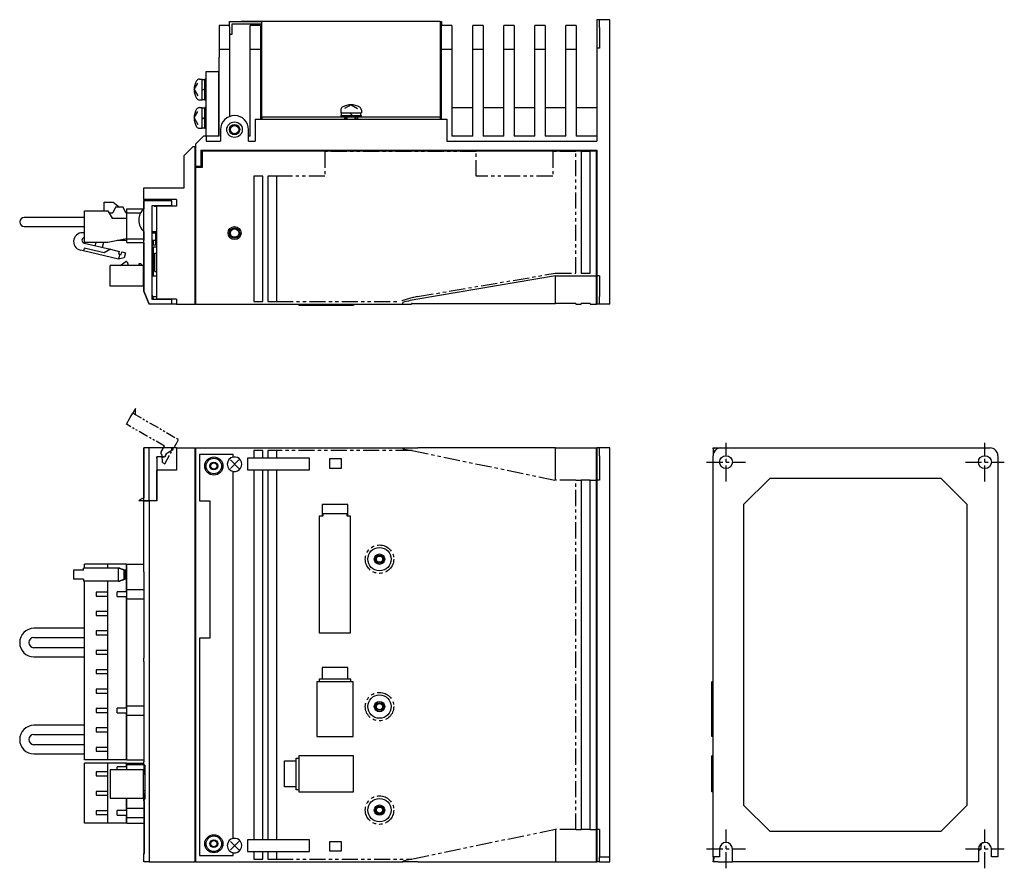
# Model space of a CAD drawing. Extents: x -778 to 8, y -354 to 171.
# Tile 3 of 3: x -373 to 8, y -157 to 171. Entities that reach past the tile are written whole.
import ezdxf

# ---------------------------------------------------------------- set-up
doc = ezdxf.new("R2010")
doc.units = 0
doc.linetypes.add('CENTER', pattern=[2, 1.25, -0.25, 0.25, -0.25])
doc.linetypes.add('PHANTOM', pattern=[2.5, 1.25, -0.25, 0.25, -0.25, 0.25, -0.25])
for name, color, linetype in [('CENTER', 6, 'CENTER'), ('OUTLINE', 7, 'CONTINUOUS'), ('PHANTOM', 3, 'PHANTOM'), ('THIN_LINE', 6, 'CONTINUOUS')]:
    doc.layers.add(name, color=color, linetype=linetype)

msp = doc.modelspace()

# ---------------------------------------------------------------- linework, layer by layer
at = {"layer": 'CENTER', "ltscale": 5}
for p, q in [((-100, -7.5), (-100, 7.5)), ((0, -7.5), (0, 7.5)), ((-107.5, 0), (-92.5, 0)), ((-7.5, 0), (7.5, 0)), ((-100, -157), (-100, -142)), ((0, -157), (0, -142)), ((-107.5, -149.5), (-92.5, -149.5)), ((-7.5, -149.5), (7.5, -149.5))]:
    msp.add_line(p, q, dxfattribs=at)
at = {"layer": 'OUTLINE'}
for p, q in [((-295.87, 168.73), (-295.87, 165.73)), ((-291.87, 168.73), (-295.87, 168.73)), ((-291.87, 170.33), (-279.37, 170.33)), ((-291.87, 168.32), (-291.87, 170.33)), ((-291.87, 168.32), (-291.87, 165.73)), ((-279.37, 169.33), (-290.87, 169.33)), ((-290.87, 169.33), (-290.87, 165.33)), ((-287.37, 170.43), (-226.37, 170.43)), ((-287.37, 170.43), (-287.37, 170.33)), ((-283.87, 165.73), (-283.87, 168.73)), ((-279.87, 168.73), (-283.87, 168.73)), ((-279.87, 168.73), (-279.87, 165.73)), ((-279.37, 133.53), (-279.37, 170.33)), ((-210.37, 170.33), (-279.37, 170.33)), ((-226.37, 170.43), (-226.37, 170.33)), ((-210.37, 170.33), (-209.87, 170.33)), ((-210.37, 170.33), (-210.37, 133.53)), ((-209.87, 169.33), (-210.37, 169.33)), ((-209.87, 170.33), (-209.87, 169.33)), ((-209.87, 169.33), (-209.87, 168.73)), ((-209.87, 165.73), (-209.87, 168.73)), ((-205.87, 168.73), (-209.87, 168.73)), ((-205.87, 168.73), (-205.87, 165.73)), ((-197.87, 165.73), (-197.87, 168.73)), ((-193.87, 168.73), (-197.87, 168.73)), ((-193.87, 168.73), (-193.87, 165.73)), ((-185.87, 165.73), (-185.87, 168.73)), ((-181.87, 168.73), (-185.87, 168.73)), ((-181.87, 168.73), (-181.87, 165.73)), ((-173.87, 165.73), (-173.87, 168.73)), ((-169.87, 168.73), (-173.87, 168.73)), ((-169.87, 168.73), (-169.87, 165.73)), ((-161.87, 165.73), (-161.87, 168.73)), ((-157.87, 168.73), (-161.87, 168.73)), ((-157.87, 168.73), (-157.87, 165.73)), ((-149.87, 171.03), (-149.87, 166.03)), ((-148.87, 171.03), (-149.87, 171.03)), ((-148.87, 168.03), (-148.87, 171.03)), ((-144.87, 171.03), (-148.87, 171.03)), ((-148.87, 168.03), (-148.87, 160.03)), ((-144.87, 168.03), (-144.87, 171.03)), ((-144.87, 64.03), (-144.87, 168.03)), ((-295.87, 165.73), (-295.87, 165.53)), ((-295.87, 165.53), (-295.87, 159.53)), ((-291.87, 165.73), (-291.87, 165.53)), ((-291.87, 165.53), (-291.87, 159.53)), ((-290.87, 165.33), (-291.87, 165.33)), ((-283.87, 165.53), (-283.87, 165.73)), ((-283.87, 159.53), (-283.87, 165.53)), ((-279.87, 165.73), (-279.87, 165.53)), ((-279.87, 165.53), (-279.87, 159.53)), ((-209.87, 165.53), (-209.87, 165.73)), ((-209.87, 159.53), (-209.87, 165.53)), ((-205.87, 165.73), (-205.87, 165.53)), ((-205.87, 165.53), (-205.87, 159.53)), ((-197.87, 165.53), (-197.87, 165.73)), ((-197.87, 159.53), (-197.87, 165.53)), ((-193.87, 165.73), (-193.87, 165.53)), ((-193.87, 165.53), (-193.87, 159.53)), ((-185.87, 165.53), (-185.87, 165.73)), ((-185.87, 159.53), (-185.87, 165.53)), ((-181.87, 165.73), (-181.87, 165.53)), ((-181.87, 165.53), (-181.87, 159.53)), ((-173.87, 165.53), (-173.87, 165.73)), ((-173.87, 159.53), (-173.87, 165.53)), ((-169.87, 165.73), (-169.87, 165.53)), ((-169.87, 165.53), (-169.87, 159.53)), ((-161.87, 165.53), (-161.87, 165.73)), ((-161.87, 159.53), (-161.87, 165.53)), ((-157.87, 165.73), (-157.87, 165.53)), ((-157.87, 165.53), (-157.87, 159.53)), ((-149.87, 166.03), (-149.87, 160.03)), ((-149.87, 160.03), (-149.87, 124.03)), ((-148.87, 160.03), (-149.87, 160.03)), ((-295.87, 159.53), (-295.87, 156.53)), ((-291.87, 159.53), (-295.87, 159.53)), ((-295.87, 126.03), (-295.87, 156.53)), ((-291.87, 159.53), (-291.87, 156.53)), ((-291.87, 156.53), (-291.87, 133.56)), ((-283.87, 156.53), (-283.87, 159.53)), ((-279.87, 159.53), (-283.87, 159.53)), ((-283.87, 126.03), (-283.87, 156.53)), ((-279.87, 159.53), (-279.87, 156.53)), ((-279.87, 156.53), (-279.87, 132.53)), ((-209.87, 156.53), (-209.87, 159.53)), ((-205.87, 159.53), (-209.87, 159.53)), ((-209.87, 132.53), (-209.87, 156.53)), ((-205.87, 159.53), (-205.87, 156.53)), ((-205.87, 156.53), (-205.87, 126.03)), ((-197.87, 156.53), (-197.87, 159.53)), ((-193.87, 159.53), (-197.87, 159.53)), ((-197.87, 126.03), (-197.87, 156.53)), ((-193.87, 159.53), (-193.87, 156.53)), ((-193.87, 156.53), (-193.87, 126.03)), ((-185.87, 156.53), (-185.87, 159.53)), ((-181.87, 159.53), (-185.87, 159.53)), ((-185.87, 126.03), (-185.87, 156.53)), ((-181.87, 159.53), (-181.87, 156.53)), ((-181.87, 156.53), (-181.87, 126.03)), ((-173.87, 156.53), (-173.87, 159.53)), ((-169.87, 159.53), (-173.87, 159.53)), ((-173.87, 126.03), (-173.87, 156.53)), ((-169.87, 159.53), (-169.87, 156.53)), ((-169.87, 156.53), (-169.87, 126.03)), ((-161.87, 156.53), (-161.87, 159.53)), ((-157.87, 159.53), (-161.87, 159.53)), ((-161.87, 126.03), (-161.87, 156.53)), ((-157.87, 159.53), (-157.87, 156.53)), ((-157.87, 156.53), (-157.87, 126.03)), ((-300.87, 151.03), (-295.97, 151.03)), ((-300.87, 126.03), (-300.87, 151.03)), ((-295.97, 151.03), (-295.87, 151.03)), ((-295.97, 126.03), (-295.97, 151.03)), ((-305.47, 144.03), (-304, 146.49)), ((-303.41, 148.03), (-302.37, 148.03)), ((-302.37, 140.03), (-302.37, 148.03)), ((-301.37, 147.83), (-302.37, 147.83)), ((-301.37, 140.03), (-301.37, 148.03)), ((-300.87, 148.03), (-301.37, 148.03)), ((-305.47, 144.03), (-304, 141.56)), ((-302.37, 143.74), (-301.37, 144.32)), ((-303.41, 140.03), (-302.37, 140.03)), ((-303.41, 137.03), (-302.37, 137.03)), ((-302.37, 140.23), (-301.37, 140.23)), ((-302.37, 129.03), (-302.37, 137.03)), ((-301.37, 140.03), (-300.87, 140.03)), ((-301.37, 129.03), (-301.37, 137.03)), ((-300.87, 137.03), (-301.37, 137.03)), ((-244.87, 138.13), (-247.33, 136.65)), ((-244.87, 138.13), (-242.4, 136.65)), ((-205.87, 137.03), (-197.87, 137.03)), ((-193.87, 137.03), (-185.87, 137.03)), ((-181.87, 137.03), (-173.87, 137.03)), ((-169.87, 137.03), (-161.87, 137.03)), ((-157.87, 137.03), (-149.87, 137.03)), ((-305.47, 133.03), (-304, 135.49)), ((-301.37, 136.83), (-302.37, 136.83)), ((-302.37, 132.74), (-301.37, 133.32)), ((-279.37, 133.53), (-279.37, 132.53)), ((-279.37, 133.53), (-247.37, 133.53)), ((-248.87, 136.07), (-248.87, 135.03)), ((-248.87, 135.03), (-240.87, 135.03)), ((-248.87, 134.03), (-240.87, 134.03)), ((-248.87, 134.03), (-248.87, 133.53)), ((-248.67, 135.03), (-248.67, 134.03)), ((-247.37, 133.53), (-242.37, 133.53)), ((-247.37, 133.53), (-247.37, 132.53)), ((-246.87, 133.53), (-246.87, 132.53)), ((-245.16, 135.03), (-244.58, 134.03)), ((-242.87, 132.53), (-242.87, 133.53)), ((-242.37, 133.53), (-210.37, 133.53)), ((-242.37, 133.53), (-242.37, 132.53)), ((-241.07, 134.03), (-241.07, 135.03)), ((-240.87, 136.07), (-240.87, 135.03)), ((-240.87, 133.53), (-240.87, 134.03)), ((-210.37, 133.53), (-210.37, 132.53)), ((-305.47, 133.03), (-304, 130.56)), ((-281.87, 132.53), (-207.87, 132.53)), ((-281.87, 132.53), (-281.87, 124.03)), ((-207.87, 132.53), (-207.87, 124.03)), ((-301.87, 126.03), (-304.87, 123.03)), ((-303.41, 129.03), (-302.37, 129.03)), ((-302.37, 129.23), (-301.37, 129.23)), ((-300.87, 126.03), (-301.87, 126.03)), ((-301.37, 129.03), (-300.87, 129.03)), ((-295.87, 126.03), (-300.87, 126.03)), ((-300.87, 126.03), (-300.87, 124.03)), ((-295.29, 128.53), (-295.29, 124.03)), ((-284.45, 124.03), (-284.45, 128.53)), ((-283.87, 126.03), (-284.45, 126.03)), ((-197.87, 126.03), (-205.87, 126.03)), ((-185.87, 126.03), (-193.87, 126.03)), ((-173.87, 126.03), (-181.87, 126.03)), ((-161.87, 126.03), (-169.87, 126.03)), ((-149.87, 126.03), (-157.87, 126.03)), ((-309.37, 118.53), (-305.87, 122.03)), ((-305.87, 122.03), (-305.07, 122.03)), ((-305.07, 122.03), (-304.87, 122.03)), ((-305.07, 61.03), (-305.07, 122.03)), ((-304.87, 114.23), (-304.87, 123.03)), ((-300.87, 124.03), (-295.29, 124.03)), ((-284.45, 124.03), (-281.87, 124.03)), ((-207.87, 124.03), (-149.87, 124.03)), ((-309.37, 106.03), (-309.37, 118.53)), ((-302.87, 120.53), (-302.87, 114.23)), ((-302.87, 120.53), (-149.87, 120.53)), ((-302.27, 120.53), (-302.27, 120.33)), ((-302.27, 120.33), (-150.07, 120.33)), ((-302.27, 114.03), (-302.27, 120.33)), ((-155.97, 120.03), (-155.97, 73.03)), ((-152.47, 120.03), (-155.97, 120.03)), ((-152.47, 73.03), (-152.47, 120.03)), ((-149.87, 120.33), (-150.07, 120.33)), ((-150.07, 72.03), (-150.07, 120.33)), ((-149.87, 120.53), (-149.87, 72.03)), ((-304.87, 114.03), (-304.87, 114.23)), ((-302.87, 114.23), (-304.87, 114.23)), ((-304.87, 114.03), (-302.27, 114.03)), ((-304.87, 61.03), (-304.87, 114.03)), ((-282.47, 110.53), (-282.47, 62.03)), ((-278.97, 110.53), (-282.47, 110.53)), ((-278.97, 62.03), (-278.97, 110.53)), ((-276.97, 110.53), (-276.97, 62.03)), ((-273.47, 110.53), (-276.97, 110.53)), ((-273.47, 62.03), (-273.47, 110.53)), ((-324.87, 106.03), (-309.37, 106.03)), ((-324.87, 101.53), (-324.87, 106.03)), ((-340.27, 100.51), (-336.77, 100.51)), ((-340.27, 97.1), (-340.27, 100.51)), ((-336.77, 100.51), (-334.29, 98.53)), ((-324.87, 101.53), (-324.87, 98.02)), ((-312.27, 101.53), (-324.87, 101.53)), ((-314.08, 101.03), (-324.87, 101.03)), ((-324.87, 66.03), (-324.87, 101.03)), ((-321.87, 99.06), (-321.87, 63)), ((-314.08, 99.06), (-321.87, 99.06)), ((-320.87, 98.92), (-320.87, 99.06)), ((-320.87, 98.92), (-319.87, 98.92)), ((-319.87, 101.03), (-319.87, 101.53)), ((-312.27, 98.92), (-319.87, 98.92)), ((-319.87, 63.03), (-319.87, 98.92)), ((-318.33, 99.06), (-318.33, 98.92)), ((-316.4, 98.92), (-316.4, 99.06)), ((-314.08, 99.06), (-314.08, 101.03)), ((-312.27, 101.53), (-312.27, 98.92)), ((-347.87, 84.95), (-347.87, 97.1)), ((-347.87, 97.1), (-338.87, 97.1)), ((-338.87, 97.1), (-337.17, 94.33)), ((-338.46, 96.43), (-336.87, 96.43)), ((-335.87, 98.53), (-336.87, 96.43)), ((-332.87, 98.53), (-335.87, 98.53)), ((-331.87, 96.43), (-332.87, 98.53)), ((-331.99, 96.69), (-331.67, 96.43)), ((-331.87, 96.43), (-331.45, 96.43)), ((-331.45, 96.43), (-331.45, 97.93)), ((-331.45, 97.93), (-324.97, 97.93)), ((-331.45, 86.33), (-331.45, 96.43)), ((-331.45, 96.43), (-326.12, 96.43)), ((-367.35, 94.62), (-371.1, 94.62)), ((-347.87, 94.62), (-367.35, 94.62)), ((-337.17, 94.33), (-331.67, 94.33)), ((-331.67, 94.33), (-331.45, 94.33)), ((-331.67, 94.33), (-331.67, 86.28)), ((-371.1, 91.08), (-367.35, 91.08)), ((-367.35, 91.08), (-347.87, 91.08)), ((-331.45, 87.73), (-331.67, 87.73)), ((-324.87, 89.04), (-324.87, 85.63)), ((-321.87, 89.18), (-319.87, 89.18)), ((-320.32, 88.48), (-321.87, 88.48)), ((-320.32, 83.88), (-320.32, 88.48)), ((-347.98, 84.69), (-337.84, 82.28)), ((-338.87, 84.95), (-347.87, 84.95)), ((-343.67, 83.67), (-343.37, 84.95)), ((-340.49, 84.95), (-340.95, 83.02)), ((-331.67, 86.28), (-338.87, 84.95)), ((-331.45, 85.63), (-335.2, 85.63)), ((-331.45, 84.93), (-331.45, 86.33)), ((-331.45, 86.33), (-324.87, 86.33)), ((-331.45, 84.93), (-324.87, 84.93)), ((-324.87, 85.63), (-324.87, 85.63)), ((-324.87, 84.93), (-324.87, 84.53)), ((-324.87, 84.53), (-324.87, 67.03)), ((-324.87, 84.53), (-324.87, 84.53)), ((-320.32, 85.63), (-321.87, 85.63)), ((-321.87, 84.93), (-321.37, 84.93)), ((-321.37, 84.53), (-321.87, 84.53)), ((-320.32, 83.88), (-321.87, 83.88)), ((-321.37, 85.63), (-321.37, 83.88)), ((-348.26, 81.67), (-349.41, 81.95)), ((-348, 82.74), (-348.26, 81.67)), ((-334.64, 78.44), (-348.26, 81.67)), ((-340.22, 80.9), (-348, 82.74)), ((-337.84, 82.28), (-340.22, 80.9)), ((-337.84, 82.28), (-334.43, 81.47)), ((-334.43, 81.47), (-334.66, 80.5)), ((-334.66, 80.5), (-334.17, 80.39)), ((-334.17, 80.39), (-334.64, 78.44)), ((-334.17, 80.39), (-333.69, 80.27)), ((-333.69, 80.27), (-333.46, 81.24)), ((-333.46, 81.24), (-332, 80.9)), ((-332, 80.9), (-332.46, 78.95)), ((-321.87, 83.18), (-319.87, 83.18)), ((-321.37, 83.18), (-321.37, 72.03)), ((-320.67, 80.73), (-319.87, 80.73)), ((-320.67, 73.73), (-320.67, 80.73)), ((-332.46, 78.95), (-334.64, 78.44)), ((-334.08, 75.99), (-331.87, 77.59)), ((-331.07, 76.79), (-331.07, 75.99)), ((-326.87, 76.59), (-326.87, 75.99)), ((-326.07, 76.59), (-326.87, 76.59)), ((-325.47, 75.99), (-326.07, 76.59)), ((-325.07, 75.99), (-337.87, 75.99)), ((-337.87, 67.99), (-337.87, 75.99)), ((-325.07, 67.99), (-325.07, 75.99)), ((-324.87, 75.39), (-325.07, 75.59)), ((-324.87, 74.59), (-325.07, 74.59)), ((-320.67, 73.73), (-319.87, 73.73)), ((-155.97, 73.03), (-152.47, 73.03)), ((-150.07, 73.03), (-149.87, 73.03)), ((-324.87, 69.39), (-325.07, 69.39)), ((-321.87, 72.03), (-319.87, 72.03)), ((-165.87, 72.03), (-219.08, 63)), ((-165.87, 66.03), (-165.87, 72.03)), ((-165.87, 72.03), (-150.07, 72.03)), ((-150.07, 66.03), (-150.07, 72.03)), ((-149.87, 72.03), (-149.87, 66.03)), ((-148.87, 72.03), (-149.87, 72.03)), ((-148.87, 72.03), (-148.87, 64.03)), ((-325.07, 67.99), (-337.87, 67.99)), ((-324.87, 67.03), (-324.87, 66.03)), ((-324.87, 67.03), (-324.87, 67.03)), ((-324.87, 67.03), (-324.87, 67.03)), ((-324.87, 66.03), (-322.87, 61.03)), ((-322.87, 61.03), (-324.87, 66.03)), ((-321.87, 64.75), (-321.57, 64.03)), ((-165.87, 61.33), (-165.87, 66.03)), ((-150.07, 61.03), (-150.07, 66.03)), ((-149.87, 66.03), (-149.87, 61.03)), ((-322.87, 61.03), (-322.87, 61.03)), ((-314.08, 61.03), (-322.87, 61.03)), ((-321.87, 63), (-314.08, 63)), ((-321.57, 64.03), (-321.17, 63.03)), ((-321.57, 64.03), (-319.87, 64.03)), ((-321.17, 63.03), (-319.87, 63.03)), ((-319.87, 63), (-319.87, 63.03)), ((-312.27, 63.03), (-319.87, 63.03)), ((-318.33, 63.03), (-318.33, 63)), ((-316.4, 63), (-316.4, 63.03)), ((-314.08, 61.03), (-314.08, 63)), ((-312.27, 61.03), (-314.08, 61.03)), ((-312.27, 63.03), (-312.27, 61.03)), ((-312.27, 61.03), (-305.07, 61.03)), ((-305.07, 61.23), (-304.87, 61.23)), ((-304.87, 61.03), (-224.87, 61.03)), ((-282.47, 62.03), (-278.97, 62.03)), ((-276.97, 62.03), (-273.47, 62.03)), ((-265.07, 61.03), (-265.07, 60.53)), ((-258.07, 61.03), (-258.07, 60.53)), ((-244.07, 61.03), (-244.07, 60.53)), ((-243.97, 61.03), (-243.97, 60.53)), ((-224.87, 61.03), (-224.87, 61.73)), ((-224.78, 61.03), (-224.87, 61.03)), ((-224.78, 61.03), (-221.45, 61.03)), ((-221.45, 61.31), (-221.45, 61.33)), ((-221.25, 61.33), (-221.45, 61.33)), ((-221.45, 61.31), (-221.45, 61.03)), ((-221.25, 61.33), (-165.87, 61.33)), ((-157.97, 61.33), (-165.87, 61.33)), ((-157.97, 61.33), (-157.97, 61.03)), ((-157.97, 61.03), (-155.97, 61.03)), ((-152.47, 61.33), (-155.97, 61.33)), ((-155.97, 61.03), (-155.97, 61.33)), ((-152.47, 61.33), (-152.47, 61.03)), ((-152.47, 61.03), (-150.07, 61.03)), ((-150.07, 62.03), (-149.87, 62.03)), ((-148.87, 61.03), (-149.87, 61.03)), ((-148.87, 61.03), (-148.87, 64.03)), ((-144.87, 61.03), (-148.87, 61.03)), ((-144.87, 61.03), (-144.87, 64.03)), ((-258.07, 60.53), (-265.07, 60.53)), ((-244.07, 60.53), (-258.07, 60.53)), ((-243.97, 60.53), (-244.07, 60.53)), ((-319.87, 5.5), (-324.87, 5.5)), ((-324.87, 5.5), (-324.87, -13.79)), ((-322.87, 5.5), (-324.87, 5.5)), ((-324.87, -14.95), (-324.87, 5.5)), ((-322.87, -14.95), (-322.87, 5.5)), ((-312.27, 5.5), (-322.87, 5.5)), ((-314.08, 4.5), (-316.4, 3.02)), ((-314.08, 4.5), (-314.08, 5.5)), ((-312.27, 5.5), (-305.07, 5.5)), ((-312.27, 5.5), (-312.27, -3.1)), ((-305.07, -154.5), (-305.07, 5.5)), ((-305.07, 5.3), (-304.87, 5.3)), ((-304.87, 5.5), (-224.87, 5.5)), ((-304.87, -154.5), (-304.87, 5.5)), ((-282.47, 4.5), (-282.47, 1.5)), ((-278.97, 4.5), (-282.47, 4.5)), ((-278.97, 1.5), (-278.97, 4.5)), ((-276.97, 4.5), (-276.97, 1.5)), ((-273.47, 4.5), (-276.97, 4.5)), ((-273.47, 1.5), (-273.47, 4.5)), ((-224.87, 5.21), (-224.87, 5.5)), ((-224.87, 5.5), (-219.08, 5.5)), ((-224.78, 5.19), (-224.87, 5.21)), ((-224.78, 5.19), (-221.45, 4.5)), ((-221.45, 4.5), (-221.45, 4.5)), ((-221.25, 4.46), (-221.45, 4.5)), ((-165.87, 5.5), (-219.08, 5.5)), ((-165.87, 5.5), (-150.07, 5.5)), ((-165.87, -1), (-165.87, 5.5)), ((-150.07, 5.5), (-149.87, 5.5)), ((-150.07, -1), (-150.07, 5.5)), ((-149.87, 5.3), (-150.07, 5.3)), ((-150.07, 4.5), (-149.87, 4.5)), ((-149.87, 5.5), (-149.87, -1)), ((-148.87, 5.5), (-149.87, 5.5)), ((-148.87, 2.5), (-148.87, 5.5)), ((-144.87, 5.5), (-148.87, 5.5)), ((-144.87, 2.5), (-144.87, 5.5)), ((-105, 5.5), (-104.3, 5.5)), ((-105, 5.21), (-105, 5.5)), ((-105, 5.19), (-105, 5.21)), ((-105, 5.19), (-105, 4.5)), ((-105, 4.5), (-105, 2.5)), ((-104.72, 4.5), (-105, 4.5)), ((-104.72, 4.5), (-104.7, 4.5)), ((-104.7, 4.46), (-104.7, 4.5)), ((-104.7, 4.46), (-104.7, 3.81)), ((-104.3, 5.5), (-102, 5.5)), ((-102, 5.5), (2, 5.5)), ((-317.37, 2.03), (-319.9, 2.03)), ((-319.9, 2.03), (-319.9, -14.95)), ((-319.9, 1.5), (-319.87, 1.5)), ((-319.87, 1.5), (-319.87, 2.03)), ((-316.4, 3.02), (-316.4, 3)), ((-303.37, 3), (-303.37, -15)), ((-290.37, 3), (-303.37, 3)), ((-288.24, 0.83), (-291.49, -2.43)), ((-288.24, -2.43), (-291.49, 0.83)), ((-290.37, 1.95), (-290.37, 3)), ((-284.87, 1.5), (-284.87, -3)), ((-282.47, 1.5), (-284.87, 1.5)), ((-278.97, 1.5), (-282.47, 1.5)), ((-276.97, 1.5), (-278.97, 1.5)), ((-260.87, 1.5), (-276.97, 1.5)), ((-260.87, -3), (-260.87, 1.5)), ((-253.17, 1.3), (-253.17, -2.3)), ((-248.57, 1.3), (-253.17, 1.3)), ((-248.57, -2.3), (-248.57, 1.3)), ((-148.87, 2.5), (-148.87, -7)), ((-144.87, -152.5), (-144.87, 2.5)), ((-105, -152.5), (-105, 2.5)), ((5, 2.5), (5, -152.5)), ((-312.27, -3.1), (-319.87, -3.1)), ((-319.87, -15), (-319.87, -3.1)), ((-290.37, -145.45), (-290.37, -3.55)), ((-284.87, -3), (-282.47, -3)), ((-282.47, -3), (-278.97, -3)), ((-282.47, -3), (-282.47, -146)), ((-278.97, -3), (-276.97, -3)), ((-278.97, -146), (-278.97, -3)), ((-276.97, -3), (-260.87, -3)), ((-276.97, -3), (-276.97, -146)), ((-273.47, -146), (-273.47, -3)), ((-253.17, -2.3), (-248.57, -2.3)), ((-165.87, -7), (-165.87, -1)), ((-150.07, -7), (-150.07, -1)), ((-149.87, -1), (-149.87, -7)), ((-157.97, -7), (-155.97, -7)), ((-152.47, -7), (-155.97, -7)), ((-155.97, -7), (-155.97, -142)), ((-152.47, -7), (-150.07, -7)), ((-152.47, -142), (-152.47, -7)), ((-150.07, -142), (-150.07, -7)), ((-149.87, -7), (-149.87, -142)), ((-148.87, -7), (-149.87, -7)), ((-83.08, -6.3), (-93.2, -16.42)), ((-16.92, -6.3), (-83.08, -6.3)), ((-6.8, -16.42), (-16.92, -6.3)), ((-150.07, -8), (-149.87, -8)), ((-324.87, -14.95), (-326.86, -14.95)), ((-324.87, -14.95), (-324.87, -15)), ((-322.87, -14.95), (-324.87, -14.95)), ((-324.87, -15), (-322.87, -15)), ((-324.87, -42.35), (-324.87, -15)), ((-319.9, -14.95), (-322.87, -14.95)), ((-319.87, -15), (-322.87, -15)), ((-322.87, -15), (-322.87, -154.5)), ((-322.57, -15), (-322.57, -14.95)), ((-321.17, -14.95), (-321.17, -15)), ((-303.37, -15), (-299.37, -15)), ((-299.37, -15), (-299.37, -68)), ((-256.07, -16.4), (-256.07, -20.93)), ((-246.07, -16.4), (-256.07, -16.4)), ((-246.07, -20.93), (-246.07, -16.4)), ((-93.2, -16.42), (-93.2, -132.58)), ((-6.8, -132.58), (-6.8, -16.42)), ((-257.13, -20.93), (-257.13, -66)), ((-256.07, -20.93), (-257.13, -20.93)), ((-255.77, -20.93), (-256.07, -20.93)), ((-255.77, -20), (-255.77, -20.93)), ((-246.37, -20), (-255.77, -20)), ((-246.37, -20.93), (-246.37, -20)), ((-246.07, -20.93), (-246.37, -20.93)), ((-245.01, -20.93), (-246.07, -20.93)), ((-245.01, -66), (-245.01, -20.93)), ((-349.41, -41.8), (-352.04, -41.8)), ((-352.04, -41.8), (-352.04, -45.2)), ((-348.26, -41.8), (-349.41, -41.8)), ((-334.64, -41), (-348.26, -41)), ((-348.26, -41.8), (-348.26, -41)), ((-338.87, -39.4), (-347.87, -39.4)), ((-347.87, -41), (-347.87, -39.4)), ((-331.67, -39.4), (-338.87, -39.4)), ((-338.87, -41), (-338.87, -39.4)), ((-334.17, -41), (-334.64, -41)), ((-334.64, -46), (-334.64, -41)), ((-332.46, -41.8), (-334.64, -41)), ((-334.17, -41), (-333.69, -41.2)), ((-333.69, -41.2), (-333.46, -41.2)), ((-333.46, -41.2), (-332, -41.8)), ((-332, -41.8), (-332.46, -41.8)), ((-332.46, -45.2), (-332.46, -41.8)), ((-332, -45.2), (-332, -41.8)), ((-331.67, -50.1), (-331.67, -39.4)), ((-331.45, -40.8), (-331.67, -40.8)), ((-331.45, -49.2), (-331.45, -39.4)), ((-331.45, -39.4), (-324.87, -39.4)), ((-349.41, -45.2), (-352.04, -45.2)), ((-348.26, -45.2), (-349.41, -45.2)), ((-348.26, -45.2), (-348.26, -46)), ((-334.64, -46), (-332.46, -45.2)), ((-332, -45.2), (-333.46, -45.8)), ((-332, -45.2), (-332.46, -45.2)), ((-324.87, -42.35), (-324.87, -75.8)), ((-324.75, -42.35), (-324.87, -42.35)), ((-324.75, -75.8), (-324.75, -42.35)), ((-334.64, -46), (-348.26, -46)), ((-347.87, -115.1), (-347.87, -46)), ((-338.87, -50.25), (-338.87, -46)), ((-334.64, -46), (-334.17, -46)), ((-333.69, -45.8), (-334.17, -46)), ((-333.46, -45.8), (-333.69, -45.8)), ((-331.45, -52.8), (-331.45, -49.2)), ((-331.45, -49.2), (-324.87, -49.2)), ((-343.37, -50.25), (-343.37, -51.75)), ((-338.87, -50.25), (-343.37, -50.25)), ((-343.37, -51.75), (-338.87, -51.75)), ((-338.87, -51.75), (-338.87, -50.25)), ((-338.87, -57.75), (-338.87, -51.75)), ((-331.45, -50.1), (-335.2, -50.1)), ((-335.2, -51.9), (-335.2, -50.1)), ((-335.2, -51.9), (-331.45, -51.9)), ((-331.67, -95.1), (-331.67, -51.9)), ((-331.45, -94.2), (-331.45, -52.8)), ((-331.45, -52.8), (-324.87, -52.8)), ((-343.37, -57.75), (-343.37, -59.25)), ((-338.87, -57.75), (-343.37, -57.75)), ((-343.37, -59.25), (-338.87, -59.25)), ((-338.87, -59.25), (-338.87, -57.75)), ((-338.87, -65.25), (-338.87, -59.25)), ((-347.87, -64.23), (-367.35, -64.23)), ((-367.35, -67.77), (-347.87, -67.77)), ((-343.37, -65.25), (-343.37, -66.75)), ((-338.87, -65.25), (-343.37, -65.25)), ((-343.37, -66.75), (-338.87, -66.75)), ((-338.87, -66.75), (-338.87, -65.25)), ((-338.87, -72.75), (-338.87, -66.75)), ((-303.37, -68), (-303.37, -152)), ((-299.37, -68), (-303.37, -68)), ((-257.13, -66), (-245.01, -66)), ((-347.87, -71.73), (-367.35, -71.73)), ((-367.35, -75.27), (-347.87, -75.27)), ((-343.37, -72.75), (-343.37, -74.25)), ((-338.87, -72.75), (-343.37, -72.75)), ((-343.37, -74.25), (-338.87, -74.25)), ((-338.87, -74.25), (-338.87, -72.75)), ((-338.87, -80.25), (-338.87, -74.25)), ((-324.87, -75.8), (-324.75, -75.8)), ((-324.87, -77.1), (-324.87, -75.8)), ((-324.87, -77.1), (-324.87, -115.9)), ((-324.75, -77.1), (-324.87, -77.1)), ((-324.75, -115.9), (-324.75, -77.1)), ((-256.07, -79.4), (-256.07, -83.93)), ((-246.07, -79.4), (-256.07, -79.4)), ((-246.07, -83.93), (-246.07, -79.4)), ((-343.37, -80.25), (-343.37, -81.75)), ((-338.87, -80.25), (-343.37, -80.25)), ((-343.37, -81.75), (-338.87, -81.75)), ((-338.87, -81.75), (-338.87, -80.25)), ((-338.87, -87.75), (-338.87, -81.75)), ((-244.07, -84.9), (-258.07, -84.9)), ((-258.07, -84.9), (-258.07, -106)), ((-257.17, -83.93), (-257.17, -84.9)), ((-256.07, -83.93), (-257.17, -83.93)), ((-246.07, -83.93), (-256.07, -83.93)), ((-244.97, -83.93), (-246.07, -83.93)), ((-244.97, -84.9), (-244.97, -83.93)), ((-244.07, -106), (-244.07, -84.9)), ((-105, -84.9), (-105.5, -84.9)), ((-105.5, -106), (-105.5, -84.9)), ((-343.37, -87.75), (-343.37, -89.25)), ((-338.87, -87.75), (-343.37, -87.75)), ((-343.37, -89.25), (-338.87, -89.25)), ((-338.87, -89.25), (-338.87, -87.75)), ((-338.87, -95.25), (-338.87, -89.25)), ((-331.45, -94.2), (-324.87, -94.2)), ((-331.45, -97.8), (-331.45, -94.2)), ((-343.37, -95.25), (-343.37, -96.75)), ((-338.87, -95.25), (-343.37, -95.25)), ((-343.37, -96.75), (-338.87, -96.75)), ((-338.87, -96.75), (-338.87, -95.25)), ((-338.87, -102.75), (-338.87, -96.75)), ((-331.45, -95.1), (-335.2, -95.1)), ((-335.2, -96.9), (-335.2, -95.1)), ((-335.2, -96.9), (-331.45, -96.9)), ((-331.67, -115.1), (-331.67, -96.9)), ((-331.45, -115.1), (-331.45, -97.8)), ((-331.45, -97.8), (-324.87, -97.8)), ((-347.87, -101.73), (-367.35, -101.73)), ((-367.35, -105.27), (-347.87, -105.27)), ((-338.87, -102.75), (-343.37, -102.75)), ((-343.37, -102.75), (-343.37, -104.25)), ((-343.37, -104.25), (-338.87, -104.25)), ((-338.87, -104.25), (-338.87, -102.75)), ((-338.87, -110.25), (-338.87, -104.25)), ((-258.07, -106), (-244.07, -106)), ((-105, -106), (-105.5, -106)), ((-347.87, -109.23), (-367.35, -109.23)), ((-338.87, -110.25), (-343.37, -110.25)), ((-343.37, -110.25), (-343.37, -111.75)), ((-338.87, -111.75), (-338.87, -110.25)), ((-367.35, -112.77), (-347.87, -112.77)), ((-343.37, -111.75), (-338.87, -111.75)), ((-338.87, -115.1), (-338.87, -111.75)), ((-331.45, -113.7), (-331.67, -113.7)), ((-243.97, -113.5), (-265.07, -113.5)), ((-265.07, -113.5), (-265.07, -127.5)), ((-243.97, -127.5), (-243.97, -113.5)), ((-105.5, -127.5), (-105.5, -113.5)), ((-105, -113.5), (-105.5, -113.5)), ((-338.87, -115.1), (-347.87, -115.1)), ((-338.87, -116.4), (-347.87, -116.4)), ((-347.87, -139.6), (-347.87, -116.4)), ((-331.67, -115.1), (-338.87, -115.1)), ((-331.67, -116.4), (-338.87, -116.4)), ((-338.87, -119.75), (-338.87, -116.4)), ((-331.45, -117.8), (-335.2, -117.8)), ((-335.2, -118.93), (-335.2, -117.8)), ((-331.67, -117.8), (-331.67, -116.4)), ((-331.45, -115.1), (-324.87, -115.1)), ((-331.45, -116.4), (-324.87, -116.4)), ((-331.45, -116.9), (-331.45, -116.4)), ((-331.45, -116.9), (-324.87, -116.9)), ((-331.45, -118.93), (-331.45, -116.9)), ((-324.87, -117.15), (-324.87, -115.9)), ((-324.87, -115.9), (-324.75, -115.9)), ((-324.87, -117.15), (-324.87, -120.78)), ((-324.57, -117.15), (-324.87, -117.15)), ((-324.57, -117.15), (-324.57, -130.25)), ((-270.57, -125.5), (-270.57, -115.5)), ((-270.57, -115.5), (-266.04, -115.5)), ((-266.04, -115.5), (-266.04, -114.4)), ((-266.04, -114.4), (-265.07, -114.4)), ((-266.04, -125.5), (-266.04, -115.5)), ((-338.87, -119.75), (-343.37, -119.75)), ((-343.37, -119.75), (-343.37, -121.25)), ((-343.37, -121.25), (-338.87, -121.25)), ((-338.87, -121.25), (-338.87, -119.75)), ((-338.87, -127.25), (-338.87, -121.25)), ((-337.87, -118.93), (-337.87, -129.93)), ((-325.07, -118.93), (-337.87, -118.93)), ((-325.07, -129.93), (-325.07, -118.93)), ((-325.07, -120.5), (-324.87, -120.5)), ((-324.57, -120.78), (-325.07, -120.78)), ((-266.04, -125.5), (-270.57, -125.5)), ((-266.04, -126.6), (-266.04, -125.5)), ((-338.87, -127.25), (-343.37, -127.25)), ((-343.37, -127.25), (-343.37, -128.75)), ((-343.37, -128.75), (-338.87, -128.75)), ((-338.87, -128.75), (-338.87, -127.25)), ((-338.87, -134.75), (-338.87, -128.75)), ((-324.57, -127.08), (-325.07, -127.08)), ((-324.57, -128.08), (-325.07, -128.08)), ((-324.87, -128.08), (-324.87, -130.25)), ((-265.07, -126.6), (-266.04, -126.6)), ((-265.07, -127.5), (-243.97, -127.5)), ((-105, -127.5), (-105.5, -127.5)), ((-337.87, -129.93), (-325.07, -129.93)), ((-331.67, -134.6), (-331.67, -129.93)), ((-331.45, -133.7), (-331.45, -129.93)), ((-324.87, -130.25), (-324.57, -130.25)), ((-324.87, -130.9), (-324.87, -130.25)), ((-324.87, -130.9), (-324.87, -151.25)), ((-324.68, -130.9), (-324.87, -130.9)), ((-324.68, -151.25), (-324.68, -130.9)), ((-93.2, -132.58), (-83.08, -142.7)), ((-16.92, -142.7), (-6.8, -132.58)), ((-338.87, -134.75), (-343.37, -134.75)), ((-343.37, -134.75), (-343.37, -136.25)), ((-343.37, -136.25), (-338.87, -136.25)), ((-338.87, -136.25), (-338.87, -134.75)), ((-338.87, -139.6), (-338.87, -136.25)), ((-331.45, -134.6), (-335.2, -134.6)), ((-335.2, -136.4), (-335.2, -134.6)), ((-335.2, -136.4), (-331.45, -136.4)), ((-331.67, -139.6), (-331.67, -136.4)), ((-331.45, -133.7), (-324.87, -133.7)), ((-331.45, -137.3), (-331.45, -133.7)), ((-338.87, -139.6), (-347.87, -139.6)), ((-331.67, -139.6), (-338.87, -139.6)), ((-331.45, -138.2), (-331.67, -138.2)), ((-331.45, -137.3), (-324.87, -137.3)), ((-331.45, -139.6), (-331.45, -137.3)), ((-331.45, -139.6), (-324.87, -139.6)), ((-165.87, -142), (-165.87, -148)), ((-157.97, -142), (-155.97, -142)), ((-152.47, -142), (-155.97, -142)), ((-152.47, -142), (-150.07, -142)), ((-150.07, -141), (-149.87, -141)), ((-150.07, -148), (-150.07, -142)), ((-149.87, -142), (-149.87, -148)), ((-148.87, -142), (-149.87, -142)), ((-148.87, -142), (-148.87, -152.5)), ((-83.08, -142.7), (-16.92, -142.7)), ((-288.24, -146.57), (-291.49, -149.83)), ((-288.24, -149.83), (-291.49, -146.57)), ((-284.87, -146), (-284.87, -150.5)), ((-282.47, -146), (-284.87, -146)), ((-278.97, -146), (-282.47, -146)), ((-276.97, -146), (-278.97, -146)), ((-260.87, -146), (-276.97, -146)), ((-260.87, -150.5), (-260.87, -146)), ((-253.17, -146.7), (-253.17, -150.3)), ((-248.57, -146.7), (-253.17, -146.7)), ((-248.57, -150.3), (-248.57, -146.7)), ((-165.87, -148), (-165.87, -154.5)), ((-150.07, -154.5), (-150.07, -148)), ((-149.87, -148), (-149.87, -154.5)), ((-1.25, -148), (-2, -148)), ((-1.4, -148.97), (-1.4, -148)), ((-1.25, -148), (-1.25, -147.33)), ((-0.7, -147.3), (-1.19, -147.3)), ((-0.7, -147.3), (-0.7, -147.1)), ((-324.87, -151.25), (-324.68, -151.25)), ((-324.87, -154.5), (-324.87, -151.25)), ((-303.37, -152), (-290.37, -152)), ((-290.37, -152), (-290.37, -150.95)), ((-284.87, -150.5), (-282.47, -150.5)), ((-282.47, -150.5), (-278.97, -150.5)), ((-282.47, -150.5), (-282.47, -153.5)), ((-278.97, -150.5), (-276.97, -150.5)), ((-278.97, -153.5), (-278.97, -150.5)), ((-276.97, -150.5), (-260.87, -150.5)), ((-276.97, -150.5), (-276.97, -153.5)), ((-273.47, -153.5), (-273.47, -150.5)), ((-253.17, -150.3), (-248.57, -150.3)), ((-102.5, -149.5), (-102.5, -152.5)), ((-97.5, -154.5), (-97.5, -149.5)), ((-2.5, -149.5), (-2.5, -154.5)), ((2.5, -152.5), (2.5, -149.5)), ((-322.87, -154.5), (-324.87, -154.5)), ((-322.87, -154.5), (-305.07, -154.5)), ((-305.07, -154.3), (-304.87, -154.3)), ((-304.87, -154.5), (-224.87, -154.5)), ((-282.47, -153.5), (-278.97, -153.5)), ((-276.97, -153.5), (-273.47, -153.5)), ((-224.87, -154.21), (-224.78, -154.19)), ((-224.87, -154.5), (-224.87, -154.21)), ((-219.08, -154.5), (-224.87, -154.5)), ((-221.45, -153.5), (-224.78, -154.19)), ((-221.45, -153.5), (-221.25, -153.46)), ((-221.45, -153.5), (-221.45, -153.5)), ((-219.08, -154.5), (-165.87, -154.5)), ((-165.87, -154.5), (-150.07, -154.5)), ((-150.07, -153.5), (-149.87, -153.5)), ((-150.07, -154.3), (-149.87, -154.3)), ((-150.07, -154.5), (-149.87, -154.5)), ((-148.87, -154.5), (-149.87, -154.5)), ((-148.87, -154.5), (-148.87, -152.5)), ((-148.87, -152.5), (-144.87, -152.5)), ((-148.87, -154.5), (-144.87, -154.5)), ((-144.87, -154.5), (-144.87, -152.5)), ((-105, -152.5), (-105, -153.5)), ((-102.5, -152.5), (-105, -152.5)), ((-105, -153.5), (-104.72, -153.5)), ((-105, -153.5), (-105, -154.19)), ((-105, -154.21), (-105, -154.19)), ((-105, -154.5), (-105, -154.21)), ((-104.3, -154.5), (-105, -154.5)), ((-104.7, -153.5), (-104.72, -153.5)), ((-104.7, -152.5), (-104.7, -153.46)), ((-104.7, -153.5), (-104.7, -153.46)), ((-103.03, -154.5), (-104.3, -154.5)), ((-103.03, -154.5), (-97.5, -154.5)), ((-2.5, -154.5), (-97.5, -154.5)), ((5, -152.5), (2.5, -152.5))]:
    msp.add_line(p, q, dxfattribs=at)
for centre, radius in [((-289.87, 128.53), 3), ((-289.87, 128.53), 1.6), ((-289.87, 88.53), 2.5), ((-289.87, 88.53), 1.6), ((-297.87, -1.5), 3.5), ((-297.87, -1.5), 3), ((-100, 0), 2.5), ((0, 0), 2.5), ((-297.87, -1.5), 1.2), ((-233.87, -37.5), 4.5), ((-233.87, -37.5), 2), ((-233.87, -37.5), 1.2), ((-233.87, -94.5), 4.5), ((-233.87, -94.5), 2), ((-233.87, -94.5), 1.2), ((-233.87, -134.5), 4.5), ((-233.87, -134.5), 2), ((-233.87, -134.5), 1.2), ((-297.87, -147.5), 3.5), ((-297.87, -147.5), 3), ((-297.87, -147.5), 1.2)]:
    msp.add_circle(centre, radius, dxfattribs=at)
for centre, radius, start, end in [((-298.97, 144.03), 6.5, 148.7193, 211.2807), ((-303.41, 146.73), 1.3, 90, 148.7193), ((-303.41, 141.33), 1.3, 211.2807, 270), ((-303.41, 135.73), 1.3, 90, 148.7193), ((-247.57, 136.07), 1.3, 121.2807, 180), ((-244.87, 131.63), 6.5, 58.7193, 121.2807), ((-242.17, 136.07), 1.3, 0, 58.7193), ((-298.97, 133.03), 6.5, 148.7193, 211.2807), ((-289.87, 128.53), 5.42, 0, 180), ((-303.41, 130.33), 1.3, 211.2807, 270), ((-320.82, 93.53), 6.05, 132.0338, 227.9662), ((-371.1, 92.85), 1.77, 90, 270), ((-348.62, 85.27), 3.42, 77.2554, 256.64), ((-347.72, 85.76), 1.1, 97.6425, 256.64), ((-331.87, 76.79), 0.8, 0, 90), ((-209.07, 3.77), 60.08, 99.5912, 105.2465), ((-105.01, 6.21), 1, 270.4072, 315), ((-102, 2.5), 3, 90, 180), ((2, 2.5), 3, 0, 90), ((-317.37, 3), 1.05, 246.8011, 0), ((-317.37, 3), 0.965, 270, 0), ((-317.37, 3), 1.05, 0, 3.885), ((-289.87, -0.8), 2.8, 100.2866, 259.7134), ((-289.87, -0.8), 2.8, 259.7134, 100.2866), ((-320.82, -23.09), 10.15, 113.525, 126.5931), ((-367.35, -69.75), 5.52, 90, 180), ((-367.35, -69.75), 1.98, 90, 270), ((-367.35, -69.75), 5.52, 180, 270), ((-367.35, -107.25), 5.52, 90, 180), ((-367.35, -107.25), 1.98, 90, 270), ((-367.35, -107.25), 5.52, 180, 270), ((-289.87, -148.2), 2.8, 100.2866, 259.7134), ((-289.87, -148.2), 2.8, 259.7134, 100.2866), ((-100, -149.5), 2.5, 0, 180), ((0, -149.5), 2.5, 0, 180), ((-4.2, -145.4), 5, 289.8769, 296.7437), ((-2.4, -148.97), 1, 296.7437, 0), ((-105.01, -155.21), 1, 45, 89.5928)]:
    msp.add_arc(centre, radius, start, end, dxfattribs=at)
at = {"layer": 'PHANTOM', "ltscale": 5}
for p, q in [((-254.97, 120.03), (-254.97, 110.53)), ((-196.47, 120.03), (-254.97, 120.03)), ((-196.47, 110.53), (-196.47, 120.03)), ((-166.97, 120.03), (-166.97, 110.53)), ((-157.97, 120.03), (-166.97, 120.03)), ((-157.97, 73.03), (-157.97, 120.03)), ((-254.97, 110.53), (-273.47, 110.53)), ((-166.97, 110.53), (-196.47, 110.53)), ((-219.25, 63.99), (-165.95, 73.03)), ((-165.95, 73.03), (-157.97, 73.03)), ((-273.47, 62.03), (-226.07, 62.03)), ((-221.45, 4.5), (-273.47, 4.5)), ((-221.25, 4.46), (-165.87, -7)), ((-157.97, -7), (-165.87, -7)), ((-157.97, -142), (-157.97, -7)), ((-165.87, -142), (-221.25, -153.46)), ((-157.97, -142), (-165.87, -142)), ((-273.47, -153.5), (-221.45, -153.5))]:
    msp.add_line(p, q, dxfattribs=at)
at = {"layer": 'PHANTOM', "ltscale": 3}
for p, q in [((-328.16, 20.7), (-329.16, 18.97)), ((-331.65, 14.67), (-330.16, 17.23)), ((-330.16, 17.23), (-329.16, 18.97)), ((-329.16, 18.97), (-311.46, 8.74)), ((-316.94, 6.18), (-331.65, 14.67)), ((-312.46, 7.01), (-311.46, 8.74)), ((-318.2, 3.98), (-316.94, 6.18)), ((-316.85, -0.6), (-312.46, 7.01)), ((-317.72, -0.1), (-317.83, 2.65)), ((-317.72, -0.1), (-316.85, -0.6))]:
    msp.add_line(p, q, dxfattribs=at)
at = {"layer": 'PHANTOM', "ltscale": 5}
for centre in [(-233.87, -37.5), (-233.87, -94.5), (-233.87, -134.5)]:
    msp.add_circle(centre, 5.5, dxfattribs=at)
msp.add_arc((-209.6, 17.56), 47.42, 101.7439, 110.3279, dxfattribs=at)
at = {"layer": 'PHANTOM', "ltscale": 3}
for centre, radius, start, end in [((-338.24, 19.53), 10.15, 353.525, 6.5931), ((-317.37, 3.5), 0.965, 150, 240)]:
    msp.add_arc(centre, radius, start, end, dxfattribs=at)
at = {"layer": 'THIN_LINE'}
for p, q in [((-246.47, 133.53), (-246.47, 132.53)), ((-243.27, 132.53), (-243.27, 133.53))]:
    msp.add_line(p, q, dxfattribs=at)
for centre, radius in [((-289.87, 128.53), 2), ((-289.87, 88.53), 2), ((-297.87, -1.5), 1.5), ((-233.87, -37.5), 1.5), ((-233.87, -94.5), 1.5), ((-233.87, -134.5), 1.5), ((-297.87, -147.5), 1.5)]:
    msp.add_circle(centre, radius, dxfattribs=at)

doc.saveas('drawing.dxf')
